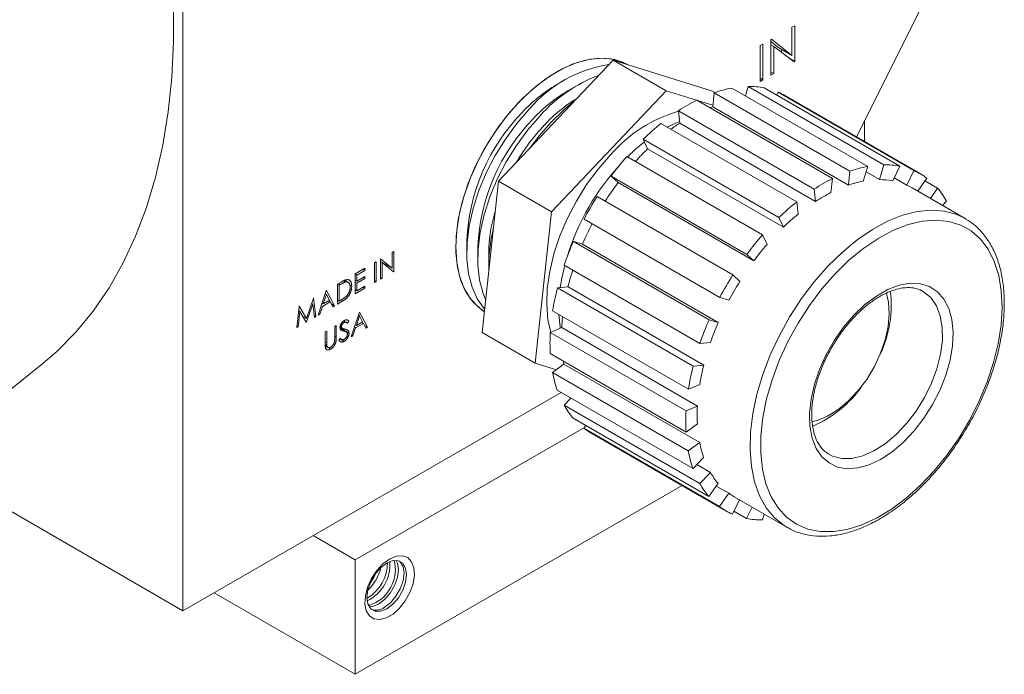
# Model space of a CAD drawing. Header units: inches. Extents: x 1.11 to 7.73, y 1.34 to 8.12.
# Tile 10 of 13: x 6.24 to 7.12, y 4.24 to 4.82. Entities that reach past the tile are written whole.
import ezdxf

# ---------------------------------------------------------------- set-up
doc = ezdxf.new("R2010")
doc.units = ezdxf.units.IN
doc.header["$MEASUREMENT"] = 0

msp = doc.modelspace()

# ---------------------------------------------------------------- linework, layer by layer
at = {"color": 7, "linetype": 'Continuous', "lineweight": 15}
for p, q in [((6.38388, 4.29204), (6.38388, 5.36375)), ((7.05026, 4.8463), (6.98431, 4.71418)), ((6.92925, 4.81341), (6.92677, 4.81198)), ((6.92677, 4.81198), (6.92677, 4.78688)), ((6.92925, 4.78152), (6.92925, 4.81341)), ((6.90852, 4.80145), (6.908, 4.80115)), ((6.92677, 4.78688), (6.90852, 4.80145)), ((6.90092, 4.79706), (6.89844, 4.79563)), ((6.89844, 4.79563), (6.89844, 4.76373)), ((6.90092, 4.76516), (6.90092, 4.79706)), ((6.908, 4.80115), (6.908, 4.76925)), ((6.91499, 4.79368), (6.908, 4.79926)), ((6.908, 4.79626), (6.91048, 4.79483)), ((6.91048, 4.79483), (6.92869, 4.78119)), ((6.91048, 4.77068), (6.91048, 4.79483)), ((6.91499, 4.79368), (6.92677, 4.78688)), ((6.91747, 4.7896), (6.91747, 4.79225)), ((6.9249, 4.78403), (6.92925, 4.78152)), ((6.66524, 4.67485), (6.76743, 4.78259)), ((6.81457, 4.75538), (6.76743, 4.78259)), ((6.76743, 4.78259), (6.85509, 4.75538)), ((6.92869, 4.78119), (6.92925, 4.78152)), ((6.72683, 4.76657), (6.71701, 4.7609)), ((6.89844, 4.76659), (6.90092, 4.76516)), ((6.908, 4.77211), (6.91048, 4.77068)), ((6.908, 4.76925), (6.91048, 4.77068)), ((6.73664, 4.76091), (6.72683, 4.75524)), ((6.99427, 4.688), (6.87328, 4.75784)), ((6.8853, 4.7509), (6.88779, 4.75926)), ((6.88779, 4.75926), (7.00878, 4.68941)), ((6.89844, 4.76373), (6.90092, 4.76516)), ((7.02294, 4.68813), (6.90194, 4.75798)), ((6.71238, 4.64763), (6.81457, 4.75538)), ((6.81457, 4.75538), (6.84175, 4.74694)), ((6.85788, 4.75377), (6.85509, 4.75538)), ((6.85614, 4.74114), (6.85749, 4.75363)), ((6.85749, 4.75363), (6.97848, 4.68378)), ((6.91315, 4.75151), (6.9144, 4.75411)), ((6.9144, 4.75411), (7.03539, 4.68426)), ((7.04128, 4.6813), (6.92028, 4.75115)), ((6.9629, 4.67718), (6.84191, 4.74702)), ((6.84241, 4.74674), (6.85628, 4.74243)), ((6.85614, 4.74114), (6.97714, 4.67129)), ((6.82556, 4.7376), (6.94655, 4.66775)), ((6.82689, 4.72665), (6.82556, 4.7376)), ((6.93097, 4.65641), (6.80998, 4.72626)), ((6.82689, 4.72665), (6.94788, 4.6568)), ((6.99134, 4.71076), (6.99134, 4.72825)), ((6.79418, 4.71226), (6.91517, 4.64242)), ((6.79809, 4.7036), (6.79418, 4.71226)), ((6.99079, 4.71044), (6.99134, 4.71076)), ((6.90065, 4.6271), (6.77966, 4.69695)), ((6.79809, 4.7036), (6.91908, 4.63375)), ((6.99427, 4.688), (6.99035, 4.67481)), ((7.00486, 4.67623), (7.00878, 4.68941)), ((7.02294, 4.68813), (7.0167, 4.67516)), ((6.76549, 4.67935), (6.88648, 4.6095)), ((6.77171, 4.67356), (6.76549, 4.67935)), ((6.97714, 4.67129), (6.97848, 4.68378)), ((6.99283, 4.68317), (7.00486, 4.67623)), ((7.02916, 4.67129), (7.03539, 4.68426)), ((6.65071, 4.53989), (6.66524, 4.67485)), ((6.71238, 4.64763), (6.66524, 4.67485)), ((6.77171, 4.67356), (6.89271, 4.60371)), ((6.9629, 4.67718), (6.96156, 4.66468)), ((7.01795, 4.67776), (7.02916, 4.67129)), ((7.04695, 4.67757), (7.03899, 4.66594)), ((7.04529, 4.67515), (7.0565, 4.66868)), ((6.87401, 4.59126), (6.75302, 4.66111)), ((6.94788, 4.6568), (6.94655, 4.66775)), ((7.0812, 4.64157), (7.03406, 4.66879)), ((7.0502, 4.65947), (7.0565, 4.66868)), ((6.93097, 4.65641), (6.9323, 4.64545)), ((7.06466, 4.65703), (7.06104, 4.65321)), ((6.69785, 4.51267), (6.71238, 4.64763)), ((6.74144, 4.64109), (6.86244, 4.57124)), ((6.91908, 4.63375), (6.91517, 4.64242)), ((7.0812, 4.64157), (7.08216, 4.64101)), ((6.90065, 4.6271), (6.90456, 4.61844)), ((6.63686, 4.62207), (6.63686, 4.61073)), ((6.85286, 4.55133), (6.73187, 4.62118)), ((6.73187, 4.62118), (6.73998, 4.61866)), ((6.73998, 4.61866), (6.86098, 4.54881)), ((6.57184, 4.61205), (6.57046, 4.61126)), ((6.57046, 4.61126), (6.57046, 4.59731)), ((6.57184, 4.59433), (6.57184, 4.61205)), ((6.64668, 4.6164), (6.64668, 4.60507)), ((6.65649, 4.61073), (6.65649, 4.5994)), ((6.89271, 4.60371), (6.88648, 4.6095)), ((6.5561, 4.60297), (6.55473, 4.60217)), ((6.55473, 4.60217), (6.55473, 4.58445)), ((6.5561, 4.58525), (6.5561, 4.60297)), ((6.56033, 4.60541), (6.56004, 4.60524)), ((6.56004, 4.60524), (6.56004, 4.58752)), ((6.56004, 4.60333), (6.57046, 4.59731)), ((6.56004, 4.60302), (6.56142, 4.60223)), ((6.56006, 4.60301), (6.56006, 4.60332)), ((6.57046, 4.59731), (6.56033, 4.60541)), ((6.56142, 4.60223), (6.57153, 4.59415)), ((6.56142, 4.58831), (6.56142, 4.60223)), ((6.72368, 4.60011), (6.84467, 4.53026)), ((6.54607, 4.59718), (6.53741, 4.59218)), ((6.53741, 4.59218), (6.53741, 4.57446)), ((6.53741, 4.59195), (6.53879, 4.59116)), ((6.53879, 4.59116), (6.54607, 4.59536)), ((6.53879, 4.5857), (6.53879, 4.59116)), ((6.5445, 4.59627), (6.54607, 4.59536)), ((6.54607, 4.59536), (6.54607, 4.59718)), ((6.56989, 4.59546), (6.57184, 4.59433)), ((6.57153, 4.59415), (6.57184, 4.59433)), ((6.87401, 4.59126), (6.88023, 4.58547)), ((6.52477, 4.58488), (6.52167, 4.58309)), ((6.52167, 4.58309), (6.52167, 4.56537)), ((6.52167, 4.58287), (6.52305, 4.58207)), ((6.52256, 4.5836), (6.52413, 4.58269)), ((6.52413, 4.58269), (6.52305, 4.58207)), ((6.52305, 4.58207), (6.52305, 4.56799)), ((6.52691, 4.58604), (6.52885, 4.58492)), ((6.5312, 4.58468), (6.52809, 4.58648)), ((6.53267, 4.5822), (6.53427, 4.58128)), ((6.53741, 4.5865), (6.53879, 4.5857)), ((6.53741, 4.58468), (6.53879, 4.58389)), ((6.54607, 4.58991), (6.53879, 4.5857)), ((6.53879, 4.58389), (6.54607, 4.58809)), ((6.53879, 4.57707), (6.53879, 4.58389)), ((6.5445, 4.589), (6.54607, 4.58809)), ((6.54607, 4.58809), (6.54607, 4.58991)), ((6.55473, 4.58604), (6.5561, 4.58525)), ((6.55473, 4.58445), (6.5561, 4.58525)), ((6.56004, 4.58911), (6.56142, 4.58831)), ((6.56004, 4.58752), (6.56142, 4.58831)), ((6.51164, 4.5773), (6.50436, 4.55538)), ((6.51172, 4.5739), (6.50895, 4.56552)), ((6.51071, 4.57448), (6.51172, 4.5739)), ((6.51184, 4.57741), (6.51164, 4.5773)), ((6.51443, 4.56869), (6.51172, 4.5739)), ((6.51892, 4.56378), (6.51184, 4.57741)), ((6.53741, 4.57446), (6.54607, 4.57946)), ((6.53741, 4.57787), (6.53879, 4.57707)), ((6.54607, 4.58127), (6.53879, 4.57707)), ((6.5445, 4.58036), (6.54607, 4.57946)), ((6.54607, 4.57946), (6.54607, 4.58127)), ((6.71765, 4.57987), (6.72711, 4.58079)), ((6.83864, 4.51002), (6.71765, 4.57987)), ((6.72711, 4.58079), (6.8481, 4.51095)), ((7.0437, 4.57662), (7.04132, 4.57785)), ((6.50016, 4.57067), (6.49384, 4.55248)), ((6.494, 4.5494), (6.49954, 4.56535)), ((6.49851, 4.56594), (6.49954, 4.56535)), ((6.49954, 4.56535), (6.50101, 4.55344)), ((6.50036, 4.57079), (6.50016, 4.57067)), ((6.5024, 4.55424), (6.50036, 4.57079)), ((6.50793, 4.56611), (6.50895, 4.56552)), ((6.5082, 4.56327), (6.51516, 4.56729)), ((6.50895, 4.56552), (6.51443, 4.56869)), ((6.51358, 4.5682), (6.51516, 4.56729)), ((6.51516, 4.56729), (6.51742, 4.56292)), ((6.51614, 4.56539), (6.51892, 4.56378)), ((6.52167, 4.56878), (6.52305, 4.56799)), ((6.52167, 4.56537), (6.52643, 4.56812)), ((6.52305, 4.56799), (6.52481, 4.569)), ((6.52485, 4.56903), (6.52643, 4.56812)), ((6.87055, 4.56872), (6.86244, 4.57124)), ((6.4873, 4.56325), (6.48528, 4.54436)), ((6.48667, 4.54516), (6.48813, 4.55879)), ((6.4869, 4.5595), (6.48813, 4.55879)), ((6.4875, 4.56337), (6.4873, 4.56325)), ((6.49384, 4.55248), (6.4875, 4.56337)), ((6.48813, 4.55879), (6.49369, 4.54922)), ((6.50436, 4.55538), (6.50587, 4.55625)), ((6.50485, 4.55684), (6.50587, 4.55625)), ((6.50587, 4.55625), (6.5082, 4.56327)), ((6.50718, 4.56386), (6.5082, 4.56327)), ((6.51742, 4.56292), (6.51892, 4.56378)), ((6.54115, 4.55811), (6.53387, 4.53618)), ((6.54135, 4.55822), (6.54115, 4.55811)), ((6.54843, 4.54459), (6.54135, 4.55822)), ((6.7134, 4.55919), (6.8344, 4.48934)), ((6.49077, 4.55426), (6.49384, 4.55248)), ((6.49338, 4.54976), (6.494, 4.5494)), ((6.49369, 4.54922), (6.494, 4.5494)), ((6.5008, 4.55516), (6.5024, 4.55424)), ((6.50101, 4.55344), (6.5024, 4.55424)), ((6.52618, 4.54959), (6.52747, 4.54884)), ((6.52961, 4.54895), (6.52715, 4.55037)), ((6.52967, 4.55128), (6.53171, 4.55011)), ((6.53046, 4.5483), (6.53171, 4.55011)), ((6.53744, 4.54692), (6.53846, 4.54633)), ((6.53771, 4.54408), (6.54467, 4.54809)), ((6.54123, 4.5547), (6.53846, 4.54633)), ((6.53846, 4.54633), (6.54394, 4.54949)), ((6.54022, 4.55529), (6.54123, 4.5547)), ((6.54394, 4.54949), (6.54123, 4.5547)), ((6.54309, 4.549), (6.54467, 4.54809)), ((6.54467, 4.54809), (6.54693, 4.54372)), ((6.85286, 4.55133), (6.86098, 4.54881)), ((6.48528, 4.54436), (6.48667, 4.54516)), ((6.48544, 4.54587), (6.48667, 4.54516)), ((6.51203, 4.5413), (6.51066, 4.5405)), ((6.51066, 4.5405), (6.51066, 4.5298)), ((6.51203, 4.53068), (6.51203, 4.5413)), ((6.52049, 4.54618), (6.51912, 4.54539)), ((6.51912, 4.54539), (6.51912, 4.53477)), ((6.52049, 4.53548), (6.52049, 4.54618)), ((6.52391, 4.54493), (6.52623, 4.54359)), ((6.52392, 4.544), (6.53191, 4.53939)), ((6.52942, 4.54046), (6.52401, 4.54358)), ((6.52405, 4.54597), (6.52522, 4.5453)), ((6.52411, 4.54306), (6.52721, 4.54127)), ((6.53538, 4.53705), (6.53771, 4.54408)), ((6.53669, 4.54467), (6.53771, 4.54408)), ((6.54565, 4.54619), (6.54843, 4.54459)), ((6.54693, 4.54372), (6.54843, 4.54459)), ((6.69785, 4.51267), (6.65071, 4.53989)), ((6.71134, 4.54001), (6.72149, 4.54431)), ((6.83233, 4.47016), (6.71134, 4.54001)), ((6.72149, 4.54431), (6.84248, 4.47446)), ((6.51066, 4.53148), (6.51203, 4.53068)), ((6.52415, 4.53489), (6.52286, 4.53324)), ((6.52368, 4.53428), (6.52752, 4.53206)), ((6.5239, 4.53457), (6.52527, 4.53378)), ((6.53387, 4.53618), (6.53538, 4.53705)), ((6.53436, 4.53764), (6.53538, 4.53705)), ((6.85413, 4.53118), (6.84467, 4.53026)), ((6.51067, 4.52918), (6.5121, 4.52836)), ((6.51071, 4.52797), (6.51292, 4.5267)), ((6.51307, 4.52679), (6.51573, 4.52525)), ((6.71133, 4.52112), (6.83232, 4.45127)), ((6.2179, 4.47939), (6.25903, 4.51235)), ((6.69785, 4.51267), (6.71679, 4.50679)), ((6.71336, 4.5043), (6.72351, 4.51169)), ((6.83436, 4.43445), (6.71336, 4.5043)), ((6.72351, 4.51169), (6.84451, 4.44184)), ((6.83864, 4.51002), (6.8481, 4.51095)), ((6.38388, 4.29204), (6.72088, 4.48659)), ((6.71758, 4.48849), (6.83857, 4.41864)), ((6.84455, 4.49364), (6.8344, 4.48934)), ((6.72358, 4.47518), (6.72961, 4.48155)), ((6.84457, 4.40534), (6.72358, 4.47518)), ((6.83233, 4.47016), (6.84248, 4.47446)), ((6.73174, 4.46354), (6.85274, 4.39369)), ((6.53746, 4.33744), (6.74182, 4.45541)), ((6.7413, 4.45465), (6.74295, 4.45707)), ((6.86229, 4.3848), (6.7413, 4.45465)), ((6.74697, 4.45092), (6.86796, 4.38107)), ((6.84247, 4.45866), (6.83232, 4.45127)), ((6.83436, 4.43445), (6.84451, 4.44184)), ((6.38388, 4.29204), (6.1515, 4.42619)), ((6.84803, 4.42862), (6.83857, 4.41864)), ((6.842, 4.42226), (6.85403, 4.41531)), ((6.84457, 4.40534), (6.85403, 4.41531)), ((6.53746, 4.23537), (6.8289, 4.40361)), ((6.86086, 4.40557), (6.85274, 4.39369)), ((6.85921, 4.40315), (6.87042, 4.39668)), ((6.86229, 4.3848), (6.87042, 4.39668)), ((6.87996, 4.39082), (6.87384, 4.3781)), ((6.87518, 4.39358), (6.92232, 4.36636)), ((6.8863, 4.37424), (6.87509, 4.38071)), ((6.8863, 4.37424), (6.89116, 4.38435)), ((6.90199, 4.3781), (6.90045, 4.37295)), ((6.49999, 4.35907), (6.53746, 4.33744)), ((6.53746, 4.33744), (6.53746, 4.23537)), ((6.41159, 4.30804), (6.53746, 4.23537)), ((6.54856, 4.30347), (6.54789, 4.3031))]:
    msp.add_line(p, q, dxfattribs=at)
at = {"color": 8, "linetype": 'Continuous', "lineweight": 15}
msp.add_line((6.51912, 4.53627), (6.52049, 4.53548), dxfattribs=at)
at = {"color": 7, "linetype": 'Continuous', "lineweight": 15, "flags": 128}
for points in [[(6.25903, 4.51235), (6.27169, 4.52322), (6.28847, 4.54021), (6.30391, 4.55904), (6.31795, 4.57965), (6.33055, 4.60196), (6.34167, 4.62592), (6.35126, 4.65144), (6.35931, 4.67843), (6.36577, 4.70681), (6.37064, 4.73649), (6.3739, 4.76737), (6.37553, 4.79935), (6.37553, 4.83233)], [(6.78085, 4.77843), (6.77849, 4.77971), (6.76896, 4.78316), (6.75847, 4.78447), (6.7472, 4.78362), (6.73538, 4.78062), (6.72321, 4.77552), (6.71093, 4.76843), (6.69876, 4.75948), (6.68694, 4.74883), (6.67567, 4.73667), (6.66518, 4.72325), (6.65565, 4.7088), (6.64727, 4.6936), (6.64019, 4.67792), (6.63454, 4.66207), (6.63043, 4.64633), (6.62793, 4.631), (6.62709, 4.61637)], [(6.68266, 4.74454), (6.69431, 4.75577), (6.70637, 4.76537), (6.71864, 4.77317), (6.73088, 4.77901), (6.74285, 4.78279), (6.75435, 4.78443), (6.76515, 4.78392), (6.77505, 4.78125), (6.78085, 4.77843)], [(6.65272, 4.55854), (6.65017, 4.56021), (6.64259, 4.56699), (6.6364, 4.57566), (6.63171, 4.58606), (6.62861, 4.598), (6.62716, 4.61124), (6.62738, 4.62555), (6.62927, 4.64065), (6.63279, 4.65627), (6.63789, 4.67211), (6.64446, 4.68789), (6.65238, 4.7033), (6.6615, 4.71806), (6.67166, 4.73189), (6.68266, 4.74454)], [(6.71212, 4.72754), (6.72376, 4.73877), (6.73301, 4.7463)], [(6.85364, 4.74025), (6.85421, 4.74046), (6.85614, 4.74114)], [(6.65295, 4.56073), (6.65241, 4.56132), (6.64622, 4.57), (6.64153, 4.5804), (6.63843, 4.59233), (6.63697, 4.60557), (6.6372, 4.61988), (6.63909, 4.63498), (6.64261, 4.6506), (6.64771, 4.66645), (6.65427, 4.68222), (6.66219, 4.69763), (6.67132, 4.71239), (6.68148, 4.72622), (6.69248, 4.73887)], [(6.6538, 4.56865), (6.65134, 4.57473), (6.64824, 4.58666), (6.64679, 4.5999), (6.64701, 4.61421), (6.6489, 4.62932), (6.65243, 4.64493), (6.65752, 4.66078), (6.66409, 4.67655), (6.67201, 4.69196), (6.68114, 4.70672), (6.69129, 4.72056), (6.7023, 4.73321)], [(6.69322, 4.70435), (6.70111, 4.71489), (6.71212, 4.72754)], [(6.81561, 4.723), (6.82389, 4.72684), (6.82673, 4.72796)], [(6.78019, 4.69664), (6.78733, 4.7033), (6.79526, 4.70987)], [(6.71168, 4.54015), (6.70926, 4.55133), (6.70814, 4.5648), (6.70866, 4.57927), (6.71082, 4.59448), (6.71457, 4.61015), (6.71984, 4.626), (6.72654, 4.64175), (6.73455, 4.65712), (6.74374, 4.67183), (6.75393, 4.68563), (6.76494, 4.69826)], [(6.96537, 4.5924), (6.95346, 4.57882), (6.94235, 4.56406), (6.93221, 4.54835), (6.9232, 4.53193), (6.91545, 4.51504), (6.90908, 4.49794), (6.90419, 4.4809), (6.90084, 4.46416), (6.8991, 4.44798), (6.89899, 4.43261), (6.9005, 4.41828), (6.90362, 4.40521), (6.9083, 4.3936), (6.91447, 4.38362), (6.92204, 4.37542), (6.93088, 4.36912), (6.94087, 4.36483), (6.95185, 4.36261), (6.96367, 4.36249), (6.97613, 4.36448), (6.98905, 4.36853), (7.00223, 4.3746), (7.01548, 4.38259), (7.02859, 4.39238), (7.04137, 4.40381), (7.05362, 4.41673), (7.06515, 4.43092), (7.0758, 4.44619), (7.08539, 4.46228), (7.09379, 4.47897), (7.10086, 4.49599), (7.1065, 4.5131), (7.11063, 4.53002), (7.11318, 4.54651), (7.11411, 4.56231), (7.1134, 4.57719), (7.11108, 4.59092), (7.10717, 4.60328), (7.10174, 4.6141), (7.09486, 4.62321), (7.08664, 4.63047), (7.0772, 4.63577), (7.0667, 4.63903), (7.05528, 4.64021), (7.04312, 4.63927), (7.0304, 4.63625), (7.01733, 4.63118), (7.00408, 4.62413), (6.99088, 4.61523), (6.97791, 4.6046), (6.96537, 4.5924)], [(6.62709, 4.61637), (6.62793, 4.60271), (6.63043, 4.59027), (6.63454, 4.57928), (6.64019, 4.56995), (6.64727, 4.56245), (6.65272, 4.55855)], [(6.72023, 4.58012), (6.72157, 4.58827), (6.72419, 4.59981)], [(6.98202, 4.55547), (6.99183, 4.56478), (7.00202, 4.57244), (7.01233, 4.57826), (7.02248, 4.58208), (7.03222, 4.58381), (7.04129, 4.5834), (7.04946, 4.58087), (7.05651, 4.57627), (7.06227, 4.56973), (7.06659, 4.56141), (7.06935, 4.55154), (7.07048, 4.54036), (7.06995, 4.52817), (7.06778, 4.51529), (7.06402, 4.50204), (7.05877, 4.48877), (7.05216, 4.47582), (7.04438, 4.46353), (7.03561, 4.45222), (7.02608, 4.44218), (7.01605, 4.43367), (7.00577, 4.4269), (6.99551, 4.42207), (6.98553, 4.41928), (6.9761, 4.41862), (6.96745, 4.4201), (6.95981, 4.42368), (6.95338, 4.42926), (6.94833, 4.43672), (6.94478, 4.44584), (6.94283, 4.4564), (6.94252, 4.46812), (6.94388, 4.4807), (6.94685, 4.49381), (6.95137, 4.50711), (6.95732, 4.52026), (6.96454, 4.53292), (6.97285, 4.54476), (6.98202, 4.55547)], [(7.01094, 4.57462), (7.0128, 4.567), (7.01352, 4.55665), (7.01257, 4.54537), (7.00997, 4.5335), (7.00582, 4.52143), (7.00023, 4.50954), (6.99339, 4.49823), (6.98553, 4.48785), (6.97689, 4.47874), (6.96775, 4.47119), (6.9584, 4.46544), (6.94916, 4.46168), (6.94517, 4.46069)], [(6.72022, 4.54377), (6.72001, 4.54512), (6.71898, 4.55597)], [(6.72351, 4.51169), (6.72314, 4.5137), (6.72303, 4.51436)], [(6.56811, 4.33811), (6.56214, 4.33373), (6.55662, 4.32777), (6.55196, 4.32069), (6.54849, 4.31301), (6.54647, 4.3053), (6.54606, 4.29813), (6.54728, 4.29203), (6.55005, 4.28746), (6.55416, 4.28475), (6.5593, 4.28411), (6.5651, 4.28558), (6.57111, 4.28906), (6.57691, 4.29428), (6.58205, 4.30085), (6.58616, 4.3083), (6.58893, 4.31607), (6.59015, 4.32358), (6.58974, 4.33028), (6.58773, 4.33566), (6.58426, 4.33934), (6.57959, 4.34103), (6.57407, 4.34061), (6.56811, 4.33811)], [(6.56555, 4.33448), (6.56009, 4.33033), (6.55516, 4.32459), (6.55125, 4.31781), (6.54874, 4.31067), (6.54788, 4.30387), (6.54874, 4.29806), (6.55125, 4.29382), (6.55516, 4.29156), (6.56009, 4.2915), (6.56555, 4.29366), (6.57102, 4.29781), (6.57595, 4.30355), (6.57986, 4.31033), (6.58237, 4.31747), (6.58323, 4.32428), (6.58237, 4.33008), (6.57986, 4.33433), (6.57595, 4.33658), (6.57102, 4.33664), (6.56555, 4.33448)], [(6.54993, 4.29551), (6.55273, 4.29576), (6.55819, 4.29791), (6.56365, 4.30206), (6.56858, 4.30781), (6.57249, 4.31458), (6.575, 4.32172), (6.57587, 4.32853), (6.575, 4.33434), (6.57382, 4.33689)], [(6.57687, 4.33629), (6.57759, 4.33563), (6.5801, 4.33139), (6.58097, 4.32558), (6.5801, 4.31877), (6.57759, 4.31163), (6.57368, 4.30486), (6.56875, 4.29912), (6.56329, 4.29496)], [(6.55593, 4.29922), (6.55046, 4.29706), (6.54921, 4.29687)]]:
    msp.add_lwpolyline(points, dxfattribs=at)
at = {"color": 8, "linetype": 'Continuous', "lineweight": 15, "flags": 128}
for points in [[(6.95886, 4.59911), (6.97169, 4.61161), (6.98495, 4.62255), (6.99847, 4.63175), (7.01203, 4.63909), (7.02544, 4.64446), (7.0385, 4.64779), (7.05103, 4.64901), (7.06285, 4.64812), (7.07377, 4.64513), (7.0812, 4.64157)], [(6.92248, 4.36627), (6.91988, 4.36786), (6.91121, 4.3749), (6.90385, 4.38381), (6.89792, 4.39448), (6.89351, 4.40675), (6.89067, 4.42043), (6.88946, 4.43534), (6.88988, 4.45124), (6.89193, 4.46791), (6.89559, 4.48511), (6.90079, 4.50258), (6.90747, 4.52007), (6.91552, 4.53733), (6.92482, 4.5541), (6.93525, 4.57014), (6.94665, 4.58522), (6.95886, 4.59911)], [(6.95998, 4.43122), (6.963, 4.42974), (6.97115, 4.42762), (6.98018, 4.42771), (6.98983, 4.42998), (6.99982, 4.43439), (7.00986, 4.44079), (7.01968, 4.44902), (7.02898, 4.45882), (7.03749, 4.46992), (7.04498, 4.48201), (7.05123, 4.49472), (7.05605, 4.5077), (7.05931, 4.52057), (7.06091, 4.53297), (7.06081, 4.54453), (7.05902, 4.55493), (7.05557, 4.56385), (7.05058, 4.57106), (7.04418, 4.57634), (7.0437, 4.57662)]]:
    msp.add_lwpolyline(points, dxfattribs=at)
at = {"color": 7, "linetype": 'Continuous', "lineweight": 15}
for centre, radius, start, end in [((6.78052, 4.66514), 0.11483, 98.3811, 140.05163), ((6.80071, 4.64614), 0.13139, 110.46637, 138.49974), ((6.78686, 4.643), 0.13704, 120.64206, 137.13305), ((6.89262, 4.65364), 0.10598, 100.51416, 109.3578), ((6.88859, 4.68947), 0.06979, 78.96798, 90.6549), ((6.79667, 4.63733), 0.13704, 120.64206, 137.13305), ((6.80708, 4.63102), 0.13791, 121.29814, 137.10356), ((6.89129, 4.70091), 0.05801, 60.00824, 66.51893), ((6.91502, 4.60125), 0.16309, 116.63563, 123.26935), ((6.812, 4.61388), 0.17533, 135.7484, 177.32406), ((6.86087, 4.61533), 0.12681, 106.14262, 139.1578), ((6.82181, 4.60821), 0.17533, 135.7484, 177.32406), ((6.84268, 4.59632), 0.18762, 136.74074, 149.54581), ((6.95306, 4.54878), 0.22797, 128.87496, 134.18051), ((6.92034, 4.5823), 0.17196, 122.91891, 126.1641), ((6.99048, 4.51278), 0.27994, 138.86097, 143.48738), ((6.95914, 4.5364), 0.23215, 133.92706, 137.73816), ((6.93479, 4.54263), 0.21828, 137.49125, 162.51412), ((7.01361, 4.58379), 0.10598, 100.51416, 109.3578), ((7.00958, 4.61963), 0.06979, 78.96798, 90.6549), ((7.01231, 4.63112), 0.05794, 53.28839, 66.52166), ((6.98808, 4.51216), 0.26993, 143.27854, 147.56506), ((7.03602, 4.5314), 0.16309, 116.63563, 123.26935), ((7.00872, 4.57942), 0.09715, 100.90115, 108.97081), ((7.00502, 4.61227), 0.06396, 79.47862, 90.14422), ((7.00749, 4.62277), 0.05314, 60.00661, 65.942), ((7.00673, 4.5011), 0.29996, 147.7611, 152.17915), ((7.02926, 4.53138), 0.14951, 116.92608, 122.97896), ((7.00357, 4.6229), 0.06997, 29.18842, 40.85497), ((7.07405, 4.47893), 0.22797, 128.87496, 134.18051), ((6.79343, 4.60922), 0.13694, 162.97096, 179.36538), ((7.06413, 4.48328), 0.209, 129.1072, 133.94821), ((6.98796, 4.51166), 0.27008, 152.36916, 156.66016), ((6.80137, 4.59875), 0.14484, 166.05359, 181.65593), ((7.11148, 4.44294), 0.27994, 138.86097, 143.48738), ((6.98876, 4.50922), 0.28023, 156.45147, 161.07465), ((7.09845, 4.45027), 0.25666, 139.06355, 143.28475), ((6.95275, 4.52455), 0.23255, 162.18906, 166.00328), ((7.12772, 4.43125), 0.29996, 147.7611, 152.17915), ((7.11332, 4.43957), 0.27498, 147.95438, 151.98588), ((6.93906, 4.52364), 0.22843, 165.75037, 171.04868), ((6.91346, 4.56412), 0.10177, 334.83138, 7.21943), ((6.89426, 4.53522), 0.17301, 173.74809, 176.98901), ((7.10975, 4.43937), 0.28023, 156.45147, 161.07465), ((7.09685, 4.447), 0.25691, 156.65386, 160.8723), ((6.87463, 4.53043), 0.16357, 176.64496, 183.26549), ((6.81791, 4.52373), 0.10634, 190.52723, 199.35112), ((7.06005, 4.45379), 0.22843, 165.75037, 171.04868), ((7.05129, 4.46022), 0.20943, 165.98237, 170.81669), ((6.90654, 4.54907), 0.1002, 292.59072, 325.44015), ((6.78467, 4.50931), 0.06997, 209.18812, 220.85518), ((6.99562, 4.46058), 0.16357, 176.64496, 183.26549), ((6.99222, 4.46644), 0.14995, 176.93475, 182.97576), ((6.77599, 4.50117), 0.05803, 233.29279, 239.99583), ((6.94022, 4.4603), 0.09748, 190.9134, 198.96498), ((6.93891, 4.45388), 0.10634, 190.52723, 199.35112), ((6.90974, 4.44708), 0.06413, 209.69834, 220.34513), ((6.90566, 4.43946), 0.06997, 209.18812, 220.85518), ((6.90181, 4.43969), 0.05325, 233.87443, 239.99236), ((6.89692, 4.43124), 0.05793, 233.28801, 246.52218), ((6.89966, 4.44274), 0.06979, 258.96829, 270.65491), ((6.53884, 4.329), 0.03434, 299.83464, 13.18243), ((6.53269, 4.33305), 0.03571, 295.55511, 4.45027), ((6.52914, 4.33506), 0.03708, 301.57517, 359.68604), ((6.52087, 4.33987), 0.04056, 313.24243, 346.7629), ((6.51667, 4.34229), 0.04275, 322.43459, 337.57079), ((6.55586, 4.30519), 0.01264, 252.09039, 306.00445)]:
    msp.add_arc(centre, radius, start, end, dxfattribs=at)
for points, knots in [([(6.92261, 4.3665), (6.92415, 4.36556), (6.92879, 4.36272), (6.93761, 4.35996), (6.94878, 4.35816), (6.96067, 4.35836), (6.97307, 4.36044), (6.98588, 4.36441), (6.9989, 4.37023), (7.01197, 4.37782), (7.0249, 4.38707), (7.0375, 4.39784), (7.04964, 4.40999), (7.06114, 4.42334), (7.07187, 4.43774), (7.0817, 4.45298), (7.0905, 4.46888), (7.09816, 4.48523), (7.10457, 4.50182), (7.10966, 4.51845), (7.11335, 4.53491), (7.11558, 4.55099), (7.11632, 4.56649), (7.11553, 4.58122), (7.1132, 4.59497), (7.10935, 4.60756), (7.10401, 4.6188), (7.09723, 4.62843), (7.08995, 4.63591), (7.08447, 4.63933), (7.08214, 4.64079)], [0, 0, 0, 0, 0.017593, 0.0531063, 0.0886827, 0.1245685, 0.1608634, 0.1975191, 0.234412, 0.2714193, 0.3084502, 0.3454574, 0.3824293, 0.4193675, 0.4562793, 0.4931752, 0.5300667, 0.5669648, 0.6038789, 0.6408214, 0.6778045, 0.7148392, 0.7519316, 0.7890795, 0.8262582, 0.8633878, 0.9003486, 0.9369871, 0.9731839, 1, 1, 1, 1]), ([(6.52885, 4.58492), (6.52857, 4.58486), (6.52813, 4.58471), (6.5275, 4.58445), (6.52693, 4.58419), (6.52632, 4.58389), (6.52538, 4.5834), (6.52464, 4.58299), (6.52413, 4.58269)], [0, 0, 0, 0, 0.179285, 0.286583, 0.405111, 0.535593, 0.67819, 1, 1, 1, 1]), ([(6.52964, 4.58705), (6.52936, 4.58701), (6.52889, 4.58688), (6.52823, 4.58664), (6.52765, 4.58639), (6.52701, 4.58609), (6.52605, 4.5856), (6.52529, 4.58518), (6.52477, 4.58488)], [0, 0, 0, 0, 0.18423, 0.292169, 0.410633, 0.541156, 0.682594, 1, 1, 1, 1]), ([(6.53289, 4.58049), (6.53289, 4.5809), (6.53286, 4.58148), (6.53275, 4.58219), (6.53263, 4.58267), (6.53248, 4.58312), (6.53229, 4.58352), (6.53208, 4.58388), (6.53182, 4.58419), (6.53155, 4.58446), (6.53124, 4.58467), (6.5309, 4.58484), (6.53055, 4.58496), (6.53016, 4.58503), (6.5296, 4.58505), (6.52915, 4.58499), (6.52885, 4.58492)], [0, 0, 0, 0, 0.137813, 0.203226, 0.267174, 0.330024, 0.391794, 0.453084, 0.514334, 0.575, 0.634865, 0.694116, 0.753442, 0.813126, 0.87408, 1, 1, 1, 1]), ([(6.53427, 4.58128), (6.53427, 4.58178), (6.53423, 4.58249), (6.5341, 4.58337), (6.53397, 4.58397), (6.53379, 4.58453), (6.53359, 4.58503), (6.53334, 4.58549), (6.53305, 4.58589), (6.53273, 4.58624), (6.53238, 4.58654), (6.53199, 4.58677), (6.53159, 4.58695), (6.53114, 4.58707), (6.53051, 4.58714), (6.53, 4.58711), (6.52964, 4.58705)], [0, 0, 0, 0, 0.139466, 0.206349, 0.271441, 0.334996, 0.397655, 0.459593, 0.521506, 0.582395, 0.642353, 0.701298, 0.760125, 0.818845, 0.878306, 1, 1, 1, 1]), ([(6.52643, 4.56812), (6.52687, 4.56837), (6.52751, 4.56877), (6.52834, 4.56935), (6.5289, 4.56978), (6.52943, 4.57022), (6.52992, 4.57066), (6.53036, 4.57111), (6.53077, 4.57158), (6.53116, 4.57206), (6.53152, 4.57256), (6.53186, 4.57309), (6.53219, 4.57363), (6.53249, 4.5742), (6.53278, 4.57479), (6.53305, 4.5754), (6.5333, 4.57603), (6.53353, 4.57668), (6.53372, 4.57733), (6.53389, 4.57799), (6.53403, 4.57864), (6.53414, 4.5793), (6.53423, 4.58019), (6.53427, 4.58085), (6.53427, 4.58128)], [0, 0, 0, 0, 0.106928, 0.156011, 0.202185, 0.245558, 0.286533, 0.325147, 0.361673, 0.397287, 0.433066, 0.468805, 0.505262, 0.541925, 0.57988, 0.618417, 0.658386, 0.69892, 0.739756, 0.781177, 0.822976, 0.865705, 0.909193, 1, 1, 1, 1]), ([(6.5292, 4.57199), (6.52948, 4.57225), (6.52989, 4.57267), (6.53039, 4.57329), (6.53074, 4.57376), (6.53106, 4.57426), (6.53137, 4.57477), (6.53165, 4.5753), (6.53191, 4.57585), (6.53214, 4.57641), (6.53234, 4.57698), (6.53251, 4.57755), (6.53265, 4.57813), (6.53276, 4.57872), (6.53286, 4.57952), (6.53289, 4.5801), (6.53289, 4.58049)], [0, 0, 0, 0, 0.123338, 0.183125, 0.241783, 0.300579, 0.35968, 0.418882, 0.479531, 0.540851, 0.602303, 0.664463, 0.727806, 0.792895, 0.859672, 1, 1, 1, 1]), ([(6.98215, 4.55361), (6.98365, 4.55514), (6.98802, 4.55961), (6.99556, 4.566), (7.00462, 4.57213), (7.01353, 4.57656), (7.02203, 4.57927), (7.02988, 4.58021), (7.0365, 4.5797), (7.04004, 4.57819), (7.04161, 4.57752)], [0, 0, 0, 0, 0.071613, 0.208542, 0.345046, 0.481006, 0.616658, 0.752499, 0.889936, 1, 1, 1, 1]), ([(6.52481, 4.569), (6.5253, 4.56928), (6.526, 4.5697), (6.52689, 4.57026), (6.52747, 4.57065), (6.52799, 4.57101), (6.52856, 4.57143), (6.52896, 4.57176), (6.5292, 4.57199)], [0, 0, 0, 0, 0.330628, 0.475549, 0.606746, 0.725024, 0.829742, 1, 1, 1, 1]), ([(6.52762, 4.55075), (6.52728, 4.55055), (6.52678, 4.5502), (6.52614, 4.5496), (6.52569, 4.5491), (6.52528, 4.54856), (6.5249, 4.548), (6.52459, 4.54741), (6.52431, 4.54681), (6.5241, 4.5462), (6.5239, 4.54539), (6.52384, 4.5448), (6.52384, 4.54443)], [0, 0, 0, 0, 0.173453, 0.258981, 0.344477, 0.428624, 0.510285, 0.591203, 0.672539, 0.75372, 0.83422, 1, 1, 1, 1]), ([(6.52522, 4.5453), (6.52522, 4.5456), (6.52529, 4.54609), (6.52556, 4.54677), (6.52584, 4.54727), (6.52618, 4.54775), (6.52671, 4.54834), (6.52716, 4.54867), (6.52747, 4.54884)], [0, 0, 0, 0, 0.234105, 0.349644, 0.471586, 0.597629, 0.724097, 1, 1, 1, 1]), ([(6.52747, 4.54884), (6.52772, 4.54898), (6.52809, 4.54915), (6.52856, 4.54923), (6.52884, 4.54923), (6.52906, 4.54919), (6.52924, 4.54914), (6.52942, 4.54906), (6.52961, 4.54895), (6.52982, 4.54883), (6.5301, 4.54862), (6.53032, 4.54844), (6.53046, 4.5483)], [0, 0, 0, 0, 0.200408, 0.298802, 0.39856, 0.451527, 0.511449, 0.576801, 0.647817, 0.725816, 0.810371, 1, 1, 1, 1]), ([(6.53171, 4.55011), (6.53154, 4.55028), (6.53128, 4.55052), (6.53093, 4.55079), (6.53067, 4.55096), (6.53042, 4.55109), (6.53017, 4.55119), (6.52993, 4.55126), (6.52961, 4.55131), (6.5292, 4.55131), (6.52852, 4.55119), (6.52798, 4.55096), (6.52762, 4.55075)], [0, 0, 0, 0, 0.171287, 0.249314, 0.322873, 0.391692, 0.456396, 0.516354, 0.573206, 0.68117, 0.786748, 1, 1, 1, 1]), ([(6.96007, 4.43142), (6.95874, 4.43218), (6.95539, 4.43409), (6.9512, 4.43913), (6.94751, 4.44629), (6.94518, 4.45491), (6.94419, 4.46468), (6.9446, 4.47541), (6.94639, 4.48686), (6.94956, 4.49875), (6.95404, 4.51077), (6.95973, 4.52265), (6.9665, 4.53403), (6.974, 4.54454), (6.97948, 4.55064), (6.98215, 4.55361)], [0, 0, 0, 0, 0.056365, 0.141693, 0.223828, 0.302986, 0.38085, 0.458408, 0.535982, 0.613734, 0.69168, 0.769771, 0.847933, 0.926082, 1, 1, 1, 1]), ([(6.52384, 4.54443), (6.52384, 4.54419), (6.52386, 4.54385), (6.52395, 4.54343), (6.52405, 4.54315), (6.52417, 4.54288), (6.52437, 4.54255), (6.52456, 4.54235), (6.5247, 4.54223)], [0, 0, 0, 0, 0.244606, 0.366278, 0.487333, 0.611736, 0.737441, 1, 1, 1, 1]), ([(6.5247, 4.54223), (6.5248, 4.54214), (6.52499, 4.54201), (6.52529, 4.54187), (6.52558, 4.54175), (6.52592, 4.54163), (6.52647, 4.54146), (6.5269, 4.54134), (6.52721, 4.54127)], [0, 0, 0, 0, 0.154169, 0.25448, 0.371643, 0.504432, 0.652918, 1, 1, 1, 1]), ([(6.52623, 4.54359), (6.52605, 4.54369), (6.52582, 4.54383), (6.52556, 4.5441), (6.52543, 4.5443), (6.52533, 4.54452), (6.52525, 4.54485), (6.52521, 4.54511), (6.52522, 4.5453)], [0, 0, 0, 0, 0.313927, 0.446588, 0.565884, 0.677061, 0.785254, 1, 1, 1, 1]), ([(6.52829, 4.54302), (6.52803, 4.54308), (6.52766, 4.54318), (6.52719, 4.54329), (6.52691, 4.54337), (6.52668, 4.54344), (6.52645, 4.5435), (6.52631, 4.54356), (6.52623, 4.54359)], [0, 0, 0, 0, 0.375062, 0.531211, 0.666498, 0.781906, 0.875048, 1, 1, 1, 1]), ([(6.52721, 4.54127), (6.52752, 4.54119), (6.52798, 4.54107), (6.52853, 4.54087), (6.5289, 4.54073), (6.52923, 4.54057), (6.5296, 4.54036), (6.52984, 4.54017), (6.52998, 4.54004)], [0, 0, 0, 0, 0.311864, 0.451624, 0.581074, 0.700802, 0.81047, 1, 1, 1, 1]), ([(6.52752, 4.53206), (6.52782, 4.53223), (6.52825, 4.53253), (6.52882, 4.533), (6.52921, 4.53339), (6.52959, 4.53381), (6.52996, 4.53427), (6.5303, 4.53476), (6.53063, 4.53528), (6.53093, 4.53581), (6.53119, 4.53635), (6.53141, 4.53687), (6.53159, 4.53739), (6.53173, 4.53791), (6.53186, 4.53858), (6.53191, 4.53908), (6.53191, 4.53939)], [0, 0, 0, 0, 0.131741, 0.195337, 0.257813, 0.319762, 0.382419, 0.446046, 0.511331, 0.576499, 0.638854, 0.699886, 0.759744, 0.81908, 0.878225, 1, 1, 1, 1]), ([(6.53053, 4.53862), (6.53052, 4.53836), (6.53049, 4.53795), (6.53032, 4.53737), (6.53016, 4.53692), (6.52995, 4.53647), (6.52969, 4.53602), (6.5294, 4.53559), (6.52906, 4.53517), (6.5287, 4.53478), (6.52819, 4.53432), (6.52779, 4.53403), (6.52752, 4.53388)], [0, 0, 0, 0, 0.150665, 0.227284, 0.306018, 0.386166, 0.467334, 0.551657, 0.639844, 0.729912, 0.81907, 1, 1, 1, 1]), ([(6.53191, 4.53939), (6.5319, 4.53985), (6.5318, 4.54048), (6.53148, 4.54118), (6.5312, 4.54156), (6.53092, 4.54185), (6.53066, 4.54205), (6.53037, 4.54224), (6.53003, 4.54242), (6.52965, 4.54259), (6.52908, 4.54281), (6.52861, 4.54294), (6.52829, 4.54302)], [0, 0, 0, 0, 0.18546, 0.283652, 0.388732, 0.445767, 0.508091, 0.575665, 0.648679, 0.727604, 0.812227, 1, 1, 1, 1]), ([(6.52998, 4.54004), (6.53014, 4.53987), (6.53042, 4.53949), (6.53053, 4.53892), (6.53053, 4.53862)], [0, 0, 0, 0, 0.522842, 1, 1, 1, 1]), ([(6.51066, 4.5298), (6.51065, 4.52938), (6.51067, 4.52879), (6.5107, 4.52805), (6.51072, 4.52757), (6.51076, 4.52715), (6.51082, 4.5267), (6.51088, 4.5264), (6.51093, 4.52622)], [0, 0, 0, 0, 0.331635, 0.476313, 0.60789, 0.725665, 0.830535, 1, 1, 1, 1]), ([(6.5121, 4.52836), (6.51208, 4.52846), (6.51207, 4.52863), (6.51206, 4.5289), (6.51205, 4.52917), (6.51204, 4.52948), (6.51203, 4.52999), (6.51203, 4.5304), (6.51203, 4.53068)], [0, 0, 0, 0, 0.137626, 0.234023, 0.349962, 0.483901, 0.637395, 1, 1, 1, 1]), ([(6.51896, 4.53193), (6.51889, 4.53159), (6.51876, 4.53108), (6.5185, 4.53041), (6.51828, 4.52994), (6.51803, 4.52948), (6.51775, 4.52905), (6.51744, 4.52863), (6.51711, 4.52823), (6.51676, 4.52787), (6.51628, 4.52743), (6.5159, 4.52718), (6.51565, 4.52703)], [0, 0, 0, 0, 0.176207, 0.260678, 0.342217, 0.422849, 0.503634, 0.58472, 0.668472, 0.752238, 0.834697, 1, 1, 1, 1]), ([(6.51573, 4.52525), (6.51599, 4.52541), (6.51639, 4.52567), (6.5169, 4.52608), (6.51726, 4.5264), (6.51761, 4.52676), (6.51794, 4.52714), (6.51825, 4.52754), (6.51855, 4.52796), (6.51883, 4.5284), (6.51908, 4.52884), (6.51932, 4.52927), (6.51952, 4.52971), (6.51971, 4.53014), (6.51986, 4.53057), (6.52, 4.53099), (6.52011, 4.53142), (6.5202, 4.53186), (6.52028, 4.53231), (6.52034, 4.53279), (6.5204, 4.53328), (6.52044, 4.5338), (6.52048, 4.53454), (6.52049, 4.5351), (6.52049, 4.53548)], [0, 0, 0, 0, 0.087786, 0.129629, 0.170539, 0.210912, 0.251398, 0.291567, 0.332021, 0.372355, 0.411619, 0.449515, 0.487208, 0.523705, 0.559991, 0.596142, 0.632114, 0.669511, 0.709517, 0.751508, 0.796008, 0.843022, 0.892941, 1, 1, 1, 1]), ([(6.51912, 4.53477), (6.51912, 4.53445), (6.51911, 4.534), (6.5191, 4.53341), (6.51908, 4.53303), (6.51906, 4.5327), (6.51902, 4.53234), (6.51899, 4.53209), (6.51896, 4.53193)], [0, 0, 0, 0, 0.344436, 0.493598, 0.626189, 0.742198, 0.844379, 1, 1, 1, 1]), ([(6.52286, 4.53324), (6.52301, 4.533), (6.52325, 4.53266), (6.5236, 4.53228), (6.52386, 4.53204), (6.52413, 4.53183), (6.5244, 4.53168), (6.52468, 4.53155), (6.52496, 4.53147), (6.52526, 4.53143), (6.52555, 4.53142), (6.52586, 4.53145), (6.52618, 4.53151), (6.5265, 4.53159), (6.52695, 4.53176), (6.52729, 4.53193), (6.52752, 4.53206)], [0, 0, 0, 0, 0.160389, 0.234627, 0.304962, 0.372025, 0.435706, 0.496296, 0.554178, 0.610759, 0.666206, 0.72128, 0.775841, 0.830822, 0.886304, 1, 1, 1, 1]), ([(6.52752, 4.53388), (6.52721, 4.5337), (6.52673, 4.53352), (6.52614, 4.53349), (6.52571, 4.53357), (6.52529, 4.53375), (6.52473, 4.53414), (6.52438, 4.53457), (6.52415, 4.53489)], [0, 0, 0, 0, 0.213103, 0.322567, 0.437678, 0.561453, 0.695354, 1, 1, 1, 1]), ([(6.51093, 4.52622), (6.511, 4.52599), (6.51114, 4.52567), (6.51137, 4.5253), (6.51157, 4.52507), (6.5118, 4.52487), (6.51206, 4.52471), (6.51234, 4.52458), (6.51264, 4.52449), (6.51297, 4.52445), (6.51332, 4.52443), (6.51368, 4.52447), (6.51406, 4.52454), (6.51445, 4.52466), (6.51501, 4.52487), (6.51544, 4.52509), (6.51573, 4.52525)], [0, 0, 0, 0, 0.119896, 0.178913, 0.237002, 0.295709, 0.355105, 0.415284, 0.47703, 0.539392, 0.601924, 0.664582, 0.728627, 0.793683, 0.860356, 1, 1, 1, 1]), ([(6.51565, 4.52703), (6.51536, 4.52686), (6.51491, 4.52666), (6.51434, 4.52653), (6.51391, 4.52648), (6.51351, 4.52651), (6.51316, 4.52657), (6.51286, 4.52672), (6.51262, 4.52691), (6.51243, 4.52719), (6.51222, 4.52763), (6.51214, 4.52806), (6.5121, 4.52836)], [0, 0, 0, 0, 0.173832, 0.263125, 0.355661, 0.446096, 0.529932, 0.608116, 0.681865, 0.755567, 0.832234, 1, 1, 1, 1])]:
    msp.add_open_spline(points, degree=3, knots=knots, dxfattribs=at)

doc.saveas('drawing.dxf')
